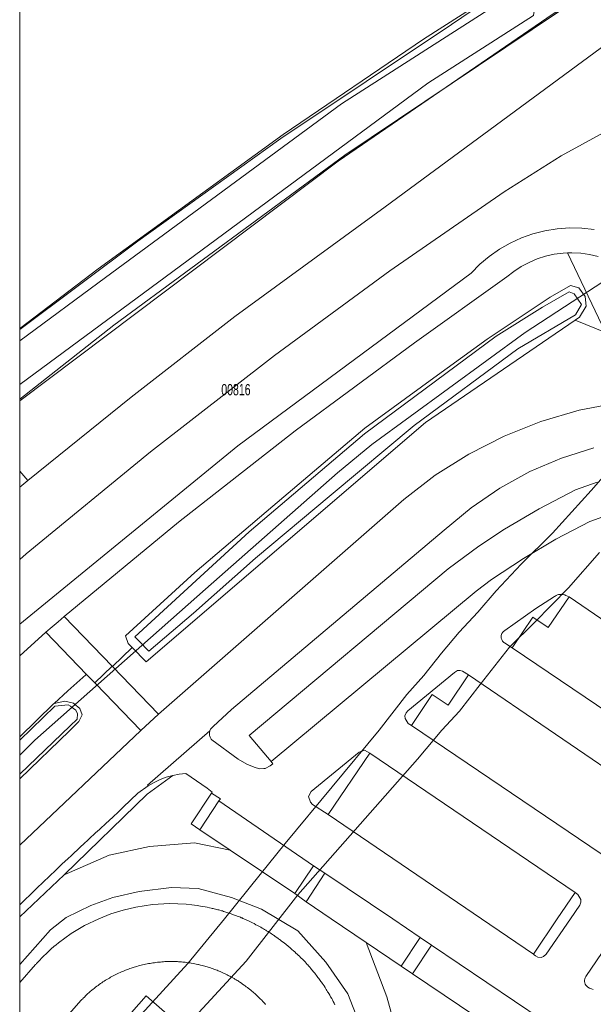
# Model space of a CAD drawing. Header units: metres. Extents: x 172328 to 173045, y 561852 to 562403.
# Tile 2 of 18: x 172328 to 172404, y 561989 to 562119. Entities that reach past the tile are written whole.
import ezdxf
from ezdxf.enums import TextEntityAlignment as Align

# ---------------------------------------------------------------- set-up
doc = ezdxf.new("R2010")
doc.units = ezdxf.units.M
doc.header["$MEASUREMENT"] = 0
for name, color, linetype, lineweight in [('BGT_BTD_grasland_agrarisch', 7, 'Continuous', 0), ('BGT_BTD_groenvoorziening', 7, 'Continuous', 0), ('BGT_OTD_geslotenverharding', 7, 'Continuous', 0), ('BGT_OWG_berm', 7, 'Continuous', 0), ('BGT_OWT_oever_slootkant', 7, 'Continuous', 0), ('BGT_WGD_fietspad', 7, 'Continuous', 0), ('BGT_WGD_inrit', 7, 'Continuous', 0), ('BGT_WGD_parkeervlak', 7, 'Continuous', 0), ('BGT_WGD_rijbaan', 7, 'Continuous', 0), ('BGT_WTD_waterloop', 7, 'Continuous', 0), ('Lki_G01_perceelgrens', 7, 'Continuous', 0), ('Lki_Z01_perceelnummer', 7, 'Continuous', 0)]:
    doc.layers.add(name, color=color, linetype=linetype, lineweight=lineweight)
doc.styles.add('Style-arial', font='arial.shx')

msp = doc.modelspace()

# ---------------------------------------------------------------- linework, layer by layer
at = {"layer": 'BGT_BTD_grasland_agrarisch', "color": 7, "linetype": 'Continuous', "lineweight": 0, "flags": 128}
msp.add_lwpolyline([(172328.19, 562206.67), (172328.19, 562078.19), (172343.87, 562089.88), (172362.83, 562103.53), (172385.45, 562118.62), (172391.05, 562122.49), (172392.35, 562125.14), (172393.94, 562140.79), (172395.17, 562150.03), (172396, 562157.43), (172328.19, 562206.67)], close=True, dxfattribs=at)
at = {"layer": 'BGT_BTD_groenvoorziening', "color": 7, "linetype": 'Continuous', "lineweight": 0, "flags": 128}
for points in [[(172405.85, 562077.77), (172401.86, 562079.4), (172382, 562065.85), (172344.97, 562034.1), (172343.1, 562035.98), (172340.5, 562033.45), (172346.6, 562027.12), (172379.14, 562055.61), (172383.3, 562058.83), (172387.74, 562061.64), (172392.43, 562064.03), (172397.31, 562065.98), (172402.36, 562067.46), (172407.52, 562068.46)], [(172404.33, 562062.48), (172400.02, 562061.12), (172395.84, 562059.32), (172391.84, 562057.12), (172388.04, 562054.52), (172384.48, 562051.54), (172356.29, 562027.75), (172353.83, 562025.5), (172353.69, 562025.38), (172353.56, 562025.22), (172353.51, 562025.13), (172353.46, 562025.04), (172353.42, 562024.94), (172353.39, 562024.83), (172353.36, 562024.73), (172353.35, 562024.62), (172353.35, 562024.52), (172353.36, 562024.41), (172353.37, 562024.3), (172353.39, 562024.2), (172353.43, 562024.1), (172353.47, 562024), (172353.52, 562023.91), (172353.58, 562023.82), (172353.65, 562023.73), (172357.16, 562021.16), (172358.3, 562020.5), (172359.26, 562020.12), (172360, 562019.88), (172360.55, 562019.92), (172360.73, 562019.93), (172361.42, 562020.3), (172361.75, 562020.57), (172361.53, 562020.84), (172358.62, 562024.32), (172385.02, 562046.43), (172389.05, 562049.41), (172392.49, 562051.67), (172397.06, 562054.38), (172401.9, 562056.91), (172404.75, 562057.93)], [(172378.59, 561983.42), (172376.86, 561989.62), (172374.14, 561996.86), (172369.49, 562000), (172366.18, 562002.24), (172364.67, 562003.34), (172356.11, 562009.08), (172351.36, 562010.07), (172345.4, 562009.59), (172340.07, 562008.45), (172334.07, 562005.84), (172328.19, 562000.24), (172328.19, 562000.24), (172328.19, 561993.92), (172332.26, 561998.54), (172334.35, 562000.17), (172337.62, 562001.75), (172340.54, 562002.81), (172344.02, 562003.6), (172348.32, 562004.15), (172351.87, 562004), (172356.29, 562002.81), (172360.24, 562001.27), (172365.05, 561998.39), (172368.8, 561994.24), (172371.72, 561990.02), (172373.11, 561986.39)], [(172373.11, 561986.39), (172371.72, 561990.02), (172368.8, 561994.24), (172365.05, 561998.39), (172360.24, 562001.27), (172356.29, 562002.81), (172351.87, 562004), (172348.32, 562004.15), (172344.02, 562003.6), (172340.54, 562002.81), (172337.62, 562001.75), (172334.35, 562000.17), (172332.26, 561998.54), (172328.19, 561993.92), (172328.19, 561993.92), (172328.19, 561991.52), (172330.29, 561993.91), (172330.36, 561993.99), (172330.42, 561994.07), (172330.49, 561994.15), (172330.59, 561994.25), (172330.67, 561994.34), (172331.26, 561994.94), (172331.81, 561995.48), (172332.38, 561996), (172332.73, 561996.31), (172333.03, 561996.55), (172333.32, 561996.79), (172335.02, 561998.02), (172336.8, 561999.09), (172338.67, 562000), (172340.27, 562000.63), (172341.91, 562001.14), (172343.58, 562001.54), (172345.81, 562001.87), (172348.04, 562002), (172350.26, 562001.92), (172351.02, 562001.85), (172351.71, 562001.76), (172352.4, 562001.64), (172352.77, 562001.58), (172353.06, 562001.52), (172353.36, 562001.46), (172353.58, 562001.41), (172353.71, 562001.38), (172353.83, 562001.35), (172353.99, 562001.31), (172354.13, 562001.28), (172354.28, 562001.24), (172354.47, 562001.19), (172354.6, 562001.16), (172354.73, 562001.12), (172354.96, 562001.06), (172355.06, 562001.03), (172355.21, 562000.98), (172355.39, 562000.93), (172355.53, 562000.88), (172355.67, 562000.84), (172355.93, 562000.75), (172356.13, 562000.68), (172356.33, 562000.61), (172356.43, 562000.58), (172356.55, 562000.54), (172356.67, 562000.49), (172356.79, 562000.45), (172356.92, 562000.4), (172357.02, 562000.36), (172357.21, 562000.28), (172357.33, 562000.24), (172357.45, 562000.19), (172357.55, 562000.14), (172357.67, 562000.1), (172357.78, 562000.05), (172357.89, 562000), (172357.99, 561999.96), (172358.09, 561999.91), (172358.2, 561999.86), (172358.3, 561999.82), (172358.41, 561999.77), (172358.51, 561999.72), (172358.62, 561999.67), (172358.71, 561999.62), (172358.89, 561999.53), (172359.08, 561999.44), (172359.26, 561999.35), (172359.52, 561999.21), (172359.7, 561999.12), (172359.89, 561999.02), (172359.99, 561998.96), (172360.17, 561998.86), (172360.34, 561998.76), (172360.52, 561998.66), (172360.64, 561998.59), (172360.73, 561998.53), (172360.82, 561998.47), (172360.92, 561998.41), (172361.02, 561998.35), (172361.12, 561998.29), (172361.23, 561998.22), (172361.4, 561998.11), (172361.57, 561998), (172361.73, 561997.89), (172361.83, 561997.82), (172361.92, 561997.76), (172362.02, 561997.69), (172362.12, 561997.62), (172362.23, 561997.55), (172362.32, 561997.48), (172362.41, 561997.41), (172362.51, 561997.35), (172362.63, 561997.26), (172362.73, 561997.18), (172362.83, 561997.11), (172362.92, 561997.03), (172363, 561996.97), (172363.15, 561996.86), (172363.24, 561996.79), (172363.34, 561996.71), (172363.42, 561996.65), (172363.53, 561996.56), (172363.8, 561996.34), (172364.07, 561996.12), (172364.34, 561995.89), (172364.45, 561995.78), (172364.54, 561995.71), (172364.62, 561995.64), (172364.7, 561995.57), (172364.82, 561995.45), (172364.99, 561995.3), (172365.16, 561995.13), (172365.24, 561995.06), (172365.32, 561994.98), (172365.4, 561994.9), (172365.51, 561994.79), (172365.68, 561994.62), (172365.85, 561994.44), (172366.02, 561994.27), (172366.16, 561994.11), (172366.27, 561993.99), (172366.38, 561993.87), (172366.49, 561993.75), (172366.66, 561993.56), (172366.78, 561993.42), (172366.89, 561993.28), (172367.01, 561993.15), (172367.12, 561993.01), (172367.18, 561992.93), (172367.25, 561992.85), (172367.31, 561992.77), (172367.42, 561992.64), (172367.56, 561992.45), (172367.74, 561992.21), (172367.85, 561992.07), (172367.95, 561991.94), (172368.05, 561991.8), (172368.14, 561991.67), (172368.21, 561991.57), (172368.3, 561991.44), (172368.41, 561991.28), (172368.54, 561991.08), (172368.68, 561990.87), (172368.83, 561990.63), (172368.93, 561990.47), (172369.02, 561990.32), (172369.08, 561990.23), (172369.18, 561990.06), (172369.3, 561989.86), (172369.42, 561989.64), (172369.56, 561989.4), (172369.66, 561989.22), (172369.77, 561989.01), (172369.89, 561988.78), (172369.99, 561988.58)], [(172406.84, 561997.59), (172403.27, 561992.33), (172403.19, 561992.17), (172403.13, 561992.01), (172403.1, 561991.84), (172403.1, 561991.66), (172403.13, 561991.49), (172403.19, 561991.32), (172403.28, 561991.17), (172403.39, 561991.04), (172403.52, 561990.92), (172403.75, 561990.79), (172404, 561990.68), (172404.25, 561990.59)], [(172394.89, 561982.81), (172380.28, 561992.67), (172378.79, 561993.72), (172374.14, 561996.86), (172376.86, 561989.62), (172378.59, 561983.42)], [(172360.78, 561988.64), (172360.69, 561988.74), (172360.62, 561988.83), (172360.52, 561988.94), (172360.4, 561989.06), (172360.32, 561989.14), (172360.24, 561989.22), (172360.14, 561989.32), (172359.96, 561989.51), (172359.87, 561989.6), (172359.68, 561989.78), (172359.58, 561989.87), (172359.44, 561990), (172359.35, 561990.07), (172359.22, 561990.19), (172359.13, 561990.26), (172358.92, 561990.44), (172358.82, 561990.52), (172358.64, 561990.66), (172358.48, 561990.79), (172358.39, 561990.86), (172358.23, 561990.98), (172358.07, 561991.1), (172357.95, 561991.19), (172357.87, 561991.25), (172357.71, 561991.36), (172357.59, 561991.45), (172357.39, 561991.58), (172357.26, 561991.67), (172357.14, 561991.74), (172357.04, 561991.81), (172356.88, 561991.91), (172356.72, 561992), (172356.61, 561992.06), (172356.46, 561992.15), (172356.36, 561992.21), (172356.19, 561992.31), (172356.06, 561992.37), (172355.94, 561992.44), (172355.83, 561992.49), (172355.71, 561992.56), (172355.53, 561992.65), (172355.35, 561992.73), (172355.23, 561992.79), (172355.12, 561992.84), (172354.94, 561992.92), (172354.75, 561993), (172354.63, 561993.06), (172354.5, 561993.11), (172354.37, 561993.16), (172354.2, 561993.23), (172354.07, 561993.28), (172353.94, 561993.32), (172353.76, 561993.39), (172353.57, 561993.45), (172353.38, 561993.52), (172353.19, 561993.58), (172353.06, 561993.62), (172352.88, 561993.67), (172352.75, 561993.71), (172352.56, 561993.76), (172352.44, 561993.79), (172352.17, 561993.86), (172352.05, 561993.89), (172351.91, 561993.92), (172351.79, 561993.95), (172351.59, 561993.99), (172351.4, 561994.03), (172351.2, 561994.07), (172350.92, 561994.11), (172350.81, 561994.13), (172350.69, 561994.15), (172350.5, 561994.17), (172350.34, 561994.2), (172350.12, 561994.22), (172350.02, 561994.24), (172349.82, 561994.26), (172349.63, 561994.27), (172349.43, 561994.29), (172349.23, 561994.3), (172349.11, 561994.31), (172348.83, 561994.32), (172348.63, 561994.32), (172348.43, 561994.33), (172348.24, 561994.33), (172348.04, 561994.32), (172347.84, 561994.32), (172347.64, 561994.31), (172347.44, 561994.31), (172347.24, 561994.29), (172347.05, 561994.28), (172346.85, 561994.26), (172346.65, 561994.24), (172346.45, 561994.22), (172346.25, 561994.2), (172346.06, 561994.17), (172345.86, 561994.15), (172345.66, 561994.12), (172345.47, 561994.08), (172345.27, 561994.05), (172345.08, 561994.01), (172344.88, 561993.97), (172344.69, 561993.93), (172344.49, 561993.88), (172344.3, 561993.84), (172344.11, 561993.79), (172343.92, 561993.74), (172343.73, 561993.68), (172343.54, 561993.62), (172343.35, 561993.57), (172343.09, 561993.48), (172342.97, 561993.44), (172342.78, 561993.38), (172342.52, 561993.28), (172342.33, 561993.21), (172342.22, 561993.17), (172342.04, 561993.09), (172341.86, 561993.02), (172341.67, 561992.94), (172341.49, 561992.86), (172341.31, 561992.77), (172341.13, 561992.69), (172340.95, 561992.6), (172340.78, 561992.51), (172340.6, 561992.42), (172340.42, 561992.33), (172340.25, 561992.23), (172340.08, 561992.13), (172339.91, 561992.03), (172339.74, 561991.93), (172339.57, 561991.83), (172339.4, 561991.72), (172339.23, 561991.61), (172339.07, 561991.5), (172338.9, 561991.39), (172338.74, 561991.27), (172338.58, 561991.16), (172338.42, 561991.04), (172338.26, 561990.92), (172338.1, 561990.8), (172337.88, 561990.62), (172337.8, 561990.55), (172337.71, 561990.47), (172337.58, 561990.37), (172337.49, 561990.29), (172337.39, 561990.2), (172337.2, 561990.03), (172337.05, 561989.89), (172336.96, 561989.81), (172336.76, 561989.61), (172336.62, 561989.48), (172336.54, 561989.39), (172336.42, 561989.27), (172336.35, 561989.19), (172336.21, 561989.05), (172336.12, 561988.95), (172336.01, 561988.83), (172328.19, 561979.91)], [(172328.19, 561970.69), (172344.98, 561989.77), (172361.45, 561975.42)]]:
    msp.add_lwpolyline(points, dxfattribs=at)
for points in [[(172393.47, 562035.93), (172396.25, 562039.99), (172398.25, 562038.64), (172401.04, 562042.7), (172400.61, 562042.9), (172400.49, 562042.95), (172400.38, 562042.98), (172400.27, 562043.01), (172400.13, 562043.03), (172400.03, 562043.04), (172399.88, 562043.03), (172399.77, 562043.02), (172399.65, 562043), (172399.52, 562042.96), (172399.41, 562042.92), (172399.31, 562042.87), (172399.19, 562042.8), (172399.1, 562042.74), (172396.65, 562041.18), (172392.5, 562038.26), (172392.32, 562038.11), (172392.25, 562038.03), (172392.12, 562037.82), (172392.07, 562037.7), (172392.04, 562037.56), (172392.03, 562037.39), (172392.05, 562037.21), (172392.1, 562037.05), (172392.23, 562036.82), (172392.38, 562036.67), (172392.49, 562036.59), (172393.47, 562035.93)], [(172380.15, 562025.64), (172382.87, 562029.74), (172385.02, 562028.33), (172387.7, 562032.36), (172386.92, 562032.86), (172386.58, 562032.94), (172386.22, 562032.92), (172385.83, 562032.68), (172379.66, 562027.57), (172379.43, 562027.33), (172379.27, 562026.93), (172379.29, 562026.55), (172379.72, 562025.91), (172380.15, 562025.64)], [(172328.19, 562018.56), (172328.19, 562009.76), (172344.23, 562024.99), (172338.22, 562031.22), (172338.15, 562031.29), (172337.06, 562032.42), (172336.97, 562032.34), (172334.57, 562030.24), (172332.78, 562028.54), (172334.17, 562028.86), (172335.3, 562028.6), (172335.42, 562028.49), (172336.15, 562027.87), (172336.47, 562027.05), (172336.05, 562026.16), (172334.79, 562024.94), (172328.19, 562018.56)], [(172369.09, 562013.84), (172374.62, 562021.95), (172373.91, 562022.37), (172373.19, 562022.12), (172366.83, 562016.89), (172366.5, 562016.2), (172366.73, 562015.47), (172367, 562015.16), (172369.09, 562013.84)], [(172328.19, 562001.84), (172328.19, 562000.24), (172334.07, 562005.84), (172345.08, 562016.54), (172348.48, 562019.01), (172347.63, 562018.77), (172346.8, 562018.47), (172346, 562018.09), (172345.24, 562017.65), (172343.85, 562016.66), (172341.9, 562014.8), (172341.12, 562014.01), (172340.98, 562013.89), (172340.85, 562013.77), (172340.49, 562013.45), (172340.12, 562013.11), (172340.02, 562013.01), (172339.65, 562012.67), (172339.29, 562012.34), (172339.17, 562012.23), (172338.81, 562011.9), (172338.48, 562011.59), (172338.29, 562011.42), (172337.97, 562011.12), (172337.67, 562010.85), (172337.59, 562010.77), (172337.5, 562010.69), (172337.41, 562010.61), (172337.13, 562010.34), (172336.83, 562010.06), (172336.63, 562009.88), (172336.3, 562009.57), (172335.93, 562009.23), (172335.8, 562009.1), (172335.46, 562008.78), (172335.11, 562008.45), (172335, 562008.36), (172334.63, 562008), (172333.79, 562007.22), (172332.96, 562006.43), (172332.14, 562005.64), (172331.31, 562004.85), (172330.48, 562004.06), (172330.19, 562003.78), (172329.96, 562003.55), (172329.66, 562003.27), (172329.36, 562002.97), (172329.14, 562002.77), (172328.84, 562002.47), (172328.19, 562001.84)], [(172356.11, 562009.08), (172352.08, 562011.79), (172350.91, 562012.57), (172353.61, 562016.66), (172353.71, 562016.79), (172353.05, 562017.31), (172350.23, 562019.25), (172349.35, 562019.16), (172348.48, 562019.01), (172345.08, 562016.54), (172334.07, 562005.84), (172340.07, 562008.45), (172345.4, 562009.59), (172351.36, 562010.07), (172356.11, 562009.08)], [(172353.61, 562016.66), (172350.91, 562012.57), (172352.08, 562011.79), (172354.61, 562015.63), (172354.8, 562015.92), (172353.61, 562016.66)], [(172366.18, 562002.24), (172368.67, 562006.03), (172367.14, 562007.01), (172364.67, 562003.34), (172366.18, 562002.24)], [(172396.3, 561995.32), (172396.4, 561995.23), (172396.58, 561995.07), (172396.91, 561994.88), (172397.32, 561994.85), (172397.64, 561994.97), (172398.01, 561995.28), (172401.23, 562000), (172402.45, 562001.79), (172402.58, 562002.2), (172402.61, 562002.57), (172402.2, 562003.21), (172401.84, 562003.46), (172399.48, 562000), (172396.3, 561995.32)], [(172380.28, 561992.67), (172382.8, 561996.5), (172381.31, 561997.52), (172378.79, 561993.72), (172380.28, 561992.67)]]:
    msp.add_lwpolyline(points, close=True, dxfattribs=at)
at = {"layer": 'BGT_OTD_geslotenverharding', "color": 7, "linetype": 'Continuous', "lineweight": 0, "flags": 128}
for points in [[(172369.99, 561988.58), (172369.89, 561988.78), (172369.77, 561989.01), (172369.66, 561989.22), (172369.56, 561989.4), (172369.42, 561989.64), (172369.3, 561989.86), (172369.18, 561990.06), (172369.08, 561990.23), (172369.02, 561990.32), (172368.93, 561990.47), (172368.83, 561990.63), (172368.68, 561990.87), (172368.54, 561991.08), (172368.41, 561991.28), (172368.3, 561991.44), (172368.21, 561991.57), (172368.14, 561991.67), (172368.05, 561991.8), (172367.95, 561991.94), (172367.85, 561992.07), (172367.74, 561992.21), (172367.56, 561992.45), (172367.42, 561992.64), (172367.31, 561992.77), (172367.25, 561992.85), (172367.18, 561992.93), (172367.12, 561993.01), (172367.01, 561993.15), (172366.89, 561993.28), (172366.78, 561993.42), (172366.66, 561993.56), (172366.49, 561993.75), (172366.38, 561993.87), (172366.27, 561993.99), (172366.16, 561994.11), (172366.02, 561994.27), (172365.85, 561994.44), (172365.68, 561994.62), (172365.51, 561994.79), (172365.4, 561994.9), (172365.32, 561994.98), (172365.24, 561995.06), (172365.16, 561995.13), (172364.99, 561995.3), (172364.82, 561995.45), (172364.7, 561995.57), (172364.62, 561995.64), (172364.54, 561995.71), (172364.45, 561995.78), (172364.34, 561995.89), (172364.07, 561996.12), (172363.8, 561996.34), (172363.53, 561996.56), (172363.42, 561996.65), (172363.34, 561996.71), (172363.24, 561996.79), (172363.15, 561996.86), (172363, 561996.97), (172362.92, 561997.03), (172362.83, 561997.11), (172362.73, 561997.18), (172362.63, 561997.26), (172362.51, 561997.35), (172362.41, 561997.41), (172362.32, 561997.48), (172362.23, 561997.55), (172362.12, 561997.62), (172362.02, 561997.69), (172361.92, 561997.76), (172361.83, 561997.82), (172361.73, 561997.89), (172361.57, 561998), (172361.4, 561998.11), (172361.23, 561998.22), (172361.12, 561998.29), (172361.02, 561998.35), (172360.92, 561998.41), (172360.82, 561998.47), (172360.73, 561998.53), (172360.64, 561998.59), (172360.52, 561998.66), (172360.34, 561998.76), (172360.17, 561998.86), (172359.99, 561998.96), (172359.89, 561999.02), (172359.7, 561999.12), (172359.52, 561999.21), (172359.26, 561999.35), (172359.08, 561999.44), (172358.89, 561999.53), (172358.71, 561999.62), (172358.62, 561999.67), (172358.51, 561999.72), (172358.41, 561999.77), (172358.3, 561999.82), (172358.2, 561999.86), (172358.09, 561999.91), (172357.99, 561999.96), (172357.89, 562000), (172357.78, 562000.05), (172357.67, 562000.1), (172357.55, 562000.14), (172357.45, 562000.19), (172357.33, 562000.24), (172357.21, 562000.28), (172357.02, 562000.36), (172356.92, 562000.4), (172356.79, 562000.45), (172356.67, 562000.49), (172356.55, 562000.54), (172356.43, 562000.58), (172356.33, 562000.61), (172356.13, 562000.68), (172355.93, 562000.75), (172355.67, 562000.84), (172355.53, 562000.88), (172355.39, 562000.93), (172355.21, 562000.98), (172355.06, 562001.03), (172354.96, 562001.06), (172354.73, 562001.12), (172354.6, 562001.16), (172354.47, 562001.19), (172354.28, 562001.24), (172354.13, 562001.28), (172353.99, 562001.31), (172353.83, 562001.35), (172353.71, 562001.38), (172353.58, 562001.41), (172353.36, 562001.46), (172353.06, 562001.52), (172352.77, 562001.58), (172352.4, 562001.64), (172351.71, 562001.76), (172351.02, 562001.85), (172350.26, 562001.92), (172348.04, 562002), (172345.81, 562001.87), (172343.58, 562001.54), (172341.91, 562001.14), (172340.27, 562000.63), (172338.67, 562000), (172336.8, 561999.09), (172335.02, 561998.02), (172333.32, 561996.79), (172333.03, 561996.55), (172332.73, 561996.31), (172332.38, 561996), (172331.81, 561995.48), (172331.26, 561994.94), (172330.67, 561994.34), (172330.59, 561994.25), (172330.49, 561994.15), (172330.42, 561994.07), (172330.36, 561993.99), (172330.29, 561993.91), (172328.19, 561991.52), (172328.19, 561991.52), (172328.19, 561979.91), (172336.01, 561988.83), (172336.12, 561988.95), (172336.21, 561989.05), (172336.35, 561989.19), (172336.42, 561989.27), (172336.54, 561989.39), (172336.62, 561989.48), (172336.76, 561989.61), (172336.96, 561989.81), (172337.05, 561989.89), (172337.2, 561990.03), (172337.39, 561990.2), (172337.49, 561990.29), (172337.58, 561990.37), (172337.71, 561990.47), (172337.8, 561990.55), (172337.88, 561990.62), (172338.1, 561990.8), (172338.26, 561990.92), (172338.42, 561991.04), (172338.58, 561991.16), (172338.74, 561991.27), (172338.9, 561991.39), (172339.07, 561991.5), (172339.23, 561991.61), (172339.4, 561991.72), (172339.57, 561991.83), (172339.74, 561991.93), (172339.91, 561992.03), (172340.08, 561992.13), (172340.25, 561992.23), (172340.42, 561992.33), (172340.6, 561992.42), (172340.78, 561992.51), (172340.95, 561992.6), (172341.13, 561992.69), (172341.31, 561992.77), (172341.49, 561992.86), (172341.67, 561992.94), (172341.86, 561993.02), (172342.04, 561993.09), (172342.22, 561993.17), (172342.33, 561993.21), (172342.52, 561993.28), (172342.78, 561993.38), (172342.97, 561993.44), (172343.09, 561993.48), (172343.35, 561993.57), (172343.54, 561993.62), (172343.73, 561993.68), (172343.92, 561993.74), (172344.11, 561993.79), (172344.3, 561993.84), (172344.49, 561993.88), (172344.69, 561993.93), (172344.88, 561993.97), (172345.08, 561994.01), (172345.27, 561994.05), (172345.47, 561994.08), (172345.66, 561994.12), (172345.86, 561994.15), (172346.06, 561994.17), (172346.25, 561994.2), (172346.45, 561994.22), (172346.65, 561994.24), (172346.85, 561994.26), (172347.05, 561994.28), (172347.24, 561994.29), (172347.44, 561994.31), (172347.64, 561994.31), (172347.84, 561994.32), (172348.04, 561994.32), (172348.24, 561994.33), (172348.43, 561994.33), (172348.63, 561994.32), (172348.83, 561994.32), (172349.11, 561994.31), (172349.23, 561994.3), (172349.43, 561994.29), (172349.63, 561994.27), (172349.82, 561994.26), (172350.02, 561994.24), (172350.12, 561994.22), (172350.34, 561994.2), (172350.5, 561994.17), (172350.69, 561994.15), (172350.81, 561994.13), (172350.92, 561994.11), (172351.2, 561994.07), (172351.4, 561994.03), (172351.59, 561993.99), (172351.79, 561993.95), (172351.91, 561993.92), (172352.05, 561993.89), (172352.17, 561993.86), (172352.44, 561993.79), (172352.56, 561993.76), (172352.75, 561993.71), (172352.88, 561993.67), (172353.06, 561993.62), (172353.19, 561993.58), (172353.38, 561993.52), (172353.57, 561993.45), (172353.76, 561993.39), (172353.94, 561993.32), (172354.07, 561993.28), (172354.2, 561993.23), (172354.37, 561993.16), (172354.5, 561993.11), (172354.63, 561993.06), (172354.75, 561993), (172354.94, 561992.92), (172355.12, 561992.84), (172355.23, 561992.79), (172355.35, 561992.73), (172355.53, 561992.65), (172355.71, 561992.56), (172355.83, 561992.49), (172355.94, 561992.44), (172356.06, 561992.37), (172356.19, 561992.31), (172356.36, 561992.21), (172356.46, 561992.15), (172356.61, 561992.06), (172356.72, 561992), (172356.88, 561991.91), (172357.04, 561991.81), (172357.14, 561991.74), (172357.26, 561991.67), (172357.39, 561991.58), (172357.59, 561991.45), (172357.71, 561991.36), (172357.87, 561991.25), (172357.95, 561991.19), (172358.07, 561991.1), (172358.23, 561990.98), (172358.39, 561990.86), (172358.48, 561990.79), (172358.64, 561990.66), (172358.82, 561990.52), (172358.92, 561990.44), (172359.13, 561990.26), (172359.22, 561990.19), (172359.35, 561990.07), (172359.44, 561990), (172359.58, 561989.87), (172359.68, 561989.78), (172359.87, 561989.6), (172359.96, 561989.51), (172360.14, 561989.32), (172360.24, 561989.22), (172360.32, 561989.14), (172360.4, 561989.06), (172360.52, 561988.94), (172360.62, 561988.83), (172360.69, 561988.74), (172360.78, 561988.64)], [(172361.45, 561975.42), (172344.98, 561989.77), (172328.19, 561970.69)]]:
    msp.add_lwpolyline(points, dxfattribs=at)
at = {"layer": 'BGT_OWG_berm', "color": 7, "linetype": 'Continuous', "lineweight": 0, "flags": 128}
for points in [[(172328.19, 562068.72), (172328.19, 562059.36), (172329.28, 562058.15), (172342.95, 562069.18), (172356.72, 562079.89), (172376.67, 562094.46), (172409.38, 562118.57), (172410.75, 562119.56), (172409.71, 562120.92), (172409.22, 562121.85), (172408.82, 562122.81), (172408.5, 562123.8), (172408.27, 562124.82), (172408.22, 562125.25), (172408.14, 562125.86), (172405.75, 562124.35), (172398.91, 562120.05), (172370.42, 562100.5), (172328.19, 562068.72)], [(172343.1, 562035.98), (172342.59, 562036.5), (172342.21, 562037.52), (172351.39, 562045.95), (172361.74, 562054.73), (172373.94, 562065.08), (172383.11, 562071.76), (172390.19, 562076.91), (172398.52, 562082.45), (172401.22, 562083.99), (172402.31, 562083.7), (172403.15, 562082.55), (172403.3, 562081.25), (172402.43, 562079.79), (172401.86, 562079.4), (172405.85, 562077.77), (172400.83, 562088.33), (172400.25, 562088.3), (172399.08, 562088.15), (172397.93, 562087.89), (172396.81, 562087.54), (172395.73, 562087.08), (172394.69, 562086.53), (172393.7, 562085.89), (172392.78, 562085.16), (172380.52, 562076.41), (172364.73, 562064.72), (172349.25, 562052.61), (172334.1, 562040.09), (172340.46, 562033.5), (172340.5, 562033.45), (172343.1, 562035.98)], [(172328.19, 562059.36), (172328.19, 562057.25), (172328.47, 562057.49), (172329.28, 562058.15), (172328.19, 562059.36)], [(172328.19, 562034.89), (172328.19, 562024.15), (172332.66, 562028.51), (172332.78, 562028.54), (172334.57, 562030.24), (172336.97, 562032.34), (172337.06, 562032.42), (172331.67, 562038.02), (172328.19, 562034.89)]]:
    msp.add_lwpolyline(points, close=True, dxfattribs=at)
msp.add_lwpolyline([(172404.91, 562087.87), (172403.76, 562088.13), (172402.6, 562088.29), (172401.42, 562088.35), (172400.83, 562088.33), (172405.85, 562077.77)], dxfattribs=at)
at = {"layer": 'BGT_OWT_oever_slootkant', "color": 7, "linetype": 'Continuous', "lineweight": 0, "flags": 128}
for points in [[(172391.05, 562122.49), (172385.45, 562118.62), (172362.83, 562103.53), (172343.87, 562089.88), (172328.19, 562078.19), (172328.19, 562076.67), (172339.56, 562085.05), (172370.85, 562108.1), (172391.98, 562121.65)], [(172396.31, 562119.84), (172382.32, 562110.85), (172328.19, 562070.87), (172328.19, 562070.87), (172328.19, 562068.72), (172370.42, 562100.5), (172398.91, 562120.05)]]:
    msp.add_lwpolyline(points, dxfattribs=at)
msp.add_lwpolyline([(172328.19, 562024.15), (172328.19, 562023.69), (172332.85, 562028.22), (172334.6, 562028.39), (172334.91, 562028.18), (172335.02, 562028.1), (172335.64, 562027.66), (172335.87, 562027.18), (172335.82, 562026.49), (172334.89, 562025.59), (172328.19, 562019.19), (172328.19, 562018.56), (172334.79, 562024.94), (172336.05, 562026.16), (172336.47, 562027.05), (172336.15, 562027.87), (172335.42, 562028.49), (172335.3, 562028.6), (172334.17, 562028.86), (172332.78, 562028.54), (172332.66, 562028.51), (172328.19, 562024.15)], close=True, dxfattribs=at)
at = {"layer": 'BGT_WGD_fietspad', "color": 7, "linetype": 'Continuous', "lineweight": 0, "flags": 128}
for points in [[(172404.37, 562091.44), (172402.74, 562091.62), (172401.1, 562091.65), (172399.46, 562091.54), (172397.84, 562091.27), (172396.25, 562090.87), (172394.71, 562090.32), (172393.22, 562089.63), (172391.8, 562088.82), (172390.45, 562087.88), (172389.2, 562086.82), (172388.05, 562085.65), (172357.1, 562062.76), (172328.19, 562039.06), (172328.19, 562039.06), (172328.19, 562034.89), (172331.67, 562038.02), (172332.48, 562038.71), (172333.29, 562039.4), (172334.1, 562040.09), (172349.25, 562052.61), (172364.73, 562064.72), (172380.52, 562076.41), (172392.78, 562085.16), (172393.7, 562085.89), (172394.69, 562086.53), (172395.73, 562087.08), (172396.81, 562087.54), (172397.93, 562087.89), (172399.08, 562088.15), (172400.25, 562088.3), (172400.83, 562088.33), (172401.42, 562088.35), (172402.6, 562088.29), (172403.76, 562088.13), (172404.91, 562087.87)], [(172407.52, 562068.46), (172402.36, 562067.46), (172397.31, 562065.98), (172392.43, 562064.03), (172387.74, 562061.64), (172383.3, 562058.83), (172379.14, 562055.61), (172346.6, 562027.12), (172344.23, 562024.99), (172328.19, 562009.76), (172328.19, 562009.76), (172328.19, 562001.84), (172328.84, 562002.47), (172329.14, 562002.77), (172329.36, 562002.97), (172329.66, 562003.27), (172329.96, 562003.55), (172330.19, 562003.78), (172330.48, 562004.06), (172331.31, 562004.85), (172332.14, 562005.64), (172332.96, 562006.43), (172333.79, 562007.22), (172334.63, 562008), (172335, 562008.36), (172335.11, 562008.45), (172335.46, 562008.78), (172335.8, 562009.1), (172335.93, 562009.23), (172336.3, 562009.57), (172336.63, 562009.88), (172336.83, 562010.06), (172337.13, 562010.34), (172337.41, 562010.61), (172337.5, 562010.69), (172337.59, 562010.77), (172337.67, 562010.85), (172337.97, 562011.12), (172338.29, 562011.42), (172338.48, 562011.59), (172338.81, 562011.9), (172339.17, 562012.23), (172339.29, 562012.34), (172339.65, 562012.67), (172340.02, 562013.01), (172340.12, 562013.11), (172340.49, 562013.45), (172340.85, 562013.77), (172340.98, 562013.89), (172341.12, 562014.01), (172341.9, 562014.8), (172343.85, 562016.66), (172345.24, 562017.65), (172345.13, 562017.73), (172353.42, 562024.94), (172353.46, 562025.04), (172353.51, 562025.13), (172353.56, 562025.22), (172353.69, 562025.38), (172353.83, 562025.5), (172356.29, 562027.75), (172384.48, 562051.54), (172388.04, 562054.52), (172391.84, 562057.12), (172395.84, 562059.32), (172400.02, 562061.12), (172404.33, 562062.48)]]:
    msp.add_lwpolyline(points, dxfattribs=at)
at = {"layer": 'BGT_WGD_inrit', "color": 7, "linetype": 'Continuous', "lineweight": 0, "flags": 128}
for points in [[(172331.67, 562038.02), (172337.06, 562032.42), (172338.15, 562031.29), (172340.46, 562033.5), (172334.1, 562040.09), (172333.29, 562039.4), (172332.48, 562038.71), (172331.67, 562038.02)], [(172338.15, 562031.29), (172338.22, 562031.22), (172344.23, 562024.99), (172346.6, 562027.12), (172340.5, 562033.45), (172340.46, 562033.5), (172338.15, 562031.29)]]:
    msp.add_lwpolyline(points, close=True, dxfattribs=at)
at = {"layer": 'BGT_WGD_parkeervlak', "color": 7, "linetype": 'Continuous', "lineweight": 0, "flags": 128}
msp.add_lwpolyline([(172404.75, 562057.93), (172401.9, 562056.91), (172397.06, 562054.38), (172392.49, 562051.67), (172389.05, 562049.41), (172385.02, 562046.43), (172358.62, 562024.32), (172361.53, 562020.84), (172388.7, 562043.48), (172390.73, 562045), (172394.98, 562047.79), (172399.29, 562050.34), (172403.77, 562052.69), (172406.14, 562053.53)], dxfattribs=at)
for points in [[(172414.36, 562021.82), (172419.81, 562029.89), (172401.04, 562042.7), (172398.25, 562038.64), (172396.25, 562039.99), (172393.47, 562035.93), (172414.36, 562021.82)], [(172405.31, 562008.63), (172410.79, 562016.6), (172387.7, 562032.36), (172385.02, 562028.33), (172382.87, 562029.74), (172380.15, 562025.64), (172405.31, 562008.63)], [(172396.3, 561995.32), (172399.48, 562000), (172401.84, 562003.46), (172374.62, 562021.95), (172369.09, 562013.84), (172389.43, 562000), (172396.3, 561995.32)], [(172354.61, 562015.63), (172352.08, 562011.79), (172356.11, 562009.08), (172364.67, 562003.34), (172367.14, 562007.01), (172354.61, 562015.63)], [(172368.67, 562006.03), (172366.18, 562002.24), (172369.49, 562000), (172374.14, 561996.86), (172378.79, 561993.72), (172381.31, 561997.52), (172377.65, 562000), (172368.67, 562006.03)], [(172397.45, 561986.57), (172382.8, 561996.5), (172380.28, 561992.67), (172394.89, 561982.81), (172397.45, 561986.57)]]:
    msp.add_lwpolyline(points, close=True, dxfattribs=at)
at = {"layer": 'BGT_WGD_rijbaan', "color": 7, "linetype": 'Continuous', "lineweight": 0, "flags": 128}
msp.add_lwpolyline([(172409.38, 562118.57), (172376.67, 562094.46), (172356.72, 562079.89), (172342.95, 562069.18), (172329.28, 562058.15), (172328.47, 562057.49), (172328.19, 562057.25), (172328.19, 562057.25), (172328.19, 562047.68), (172329.05, 562048.43), (172345.54, 562061.93), (172361.99, 562074.73), (172377.29, 562085.96), (172392.43, 562096.43), (172399.98, 562101.2), (172414.62, 562109.22)], dxfattribs=at)
at = {"layer": 'BGT_WTD_waterloop', "color": 7, "linetype": 'Continuous', "lineweight": 0, "flags": 128}
for points in [[(172328.19, 562076.67), (172328.19, 562070.87), (172382.32, 562110.85), (172396.31, 562119.84), (172397.26, 562125.59), (172399.92, 562147.04), (172399.32, 562148.83), (172395.98, 562149.19), (172393.61, 562123.31), (172393.24, 562122.51), (172391.98, 562121.65), (172370.85, 562108.1), (172339.56, 562085.05), (172328.19, 562076.67)], [(172343.99, 562036.85), (172345.32, 562035.48), (172351.23, 562040.55), (172359.45, 562047.85), (172369.47, 562056.23), (172380.48, 562065.43), (172394.26, 562075.59), (172401.88, 562080.12), (172402.7, 562081.5), (172401.7, 562082.9), (172401.04, 562083.17), (172397.51, 562081.13), (172391.39, 562077.3), (172373.89, 562064.35), (172358.62, 562051.32), (172343.44, 562037.42), (172343.99, 562036.85)], [(172328.19, 562023.69), (172328.19, 562019.19), (172334.89, 562025.59), (172335.82, 562026.49), (172335.87, 562027.18), (172335.64, 562027.66), (172335.02, 562028.1), (172334.91, 562028.18), (172334.6, 562028.39), (172332.85, 562028.22), (172328.19, 562023.69)]]:
    msp.add_lwpolyline(points, close=True, dxfattribs=at)
at = {"layer": 'Lki_G01_perceelgrens', "color": 226, "linetype": 'Continuous', "lineweight": 0, "flags": 128}
msp.add_lwpolyline([(172328.19, 562209.91), (172328.19, 562078.3), (172338.6, 562086.21), (172363.14, 562104.05), (172381.74, 562116.67), (172392.46, 562123.58), (172392.92, 562124.37), (172392.97, 562126.34), (172393.16, 562133.5), (172394.1, 562142.88), (172394.7, 562148.08), (172395.19, 562149.65), (172396.23, 562150.26), (172397.37, 562150.31), (172397.66, 562153.7), (172398.17, 562159.05), (172391.09, 562164.16), (172375.04, 562175.88), (172360.8, 562186.2), (172350.56, 562193.52), (172328.19, 562209.91)], close=True, dxfattribs=at)
for points in [[(172392.46, 562123.58), (172381.74, 562116.67), (172363.14, 562104.05), (172338.6, 562086.21), (172328.19, 562078.3), (172328.19, 562078.3), (172328.19, 562068.94), (172340.65, 562078.75), (172371.31, 562101.31), (172403.28, 562122.78)], [(172403.28, 562122.78), (172371.31, 562101.31), (172340.65, 562078.75), (172328.19, 562068.94), (172328.19, 562068.94), (172328.19, 562021.71), (172330.18, 562023.71), (172352.81, 562043.71), (172370.33, 562059.16), (172374.89, 562062.92), (172395.21, 562077.77), (172429.44, 562100.1), (172440.75, 562107.67), (172447.08, 562111.37), (172456.68, 562116.99), (172463.73, 562121.12)], [(172429.44, 562100.1), (172395.21, 562077.77), (172374.89, 562062.92), (172370.33, 562059.16), (172352.81, 562043.71), (172330.18, 562023.71), (172328.19, 562021.71), (172328.19, 562021.71), (172328.19, 561969.88)], [(172406.8, 562060.05), (172403.97, 562056.81), (172398.86, 562051.15), (172394.68, 562047.02), (172391.35, 562043.52), (172388.96, 562040.68), (172386.45, 562038.03), (172384.12, 562035.22), (172381.76, 562032.28), (172379.54, 562029.77), (172375.86, 562025), (172363.41, 562009.96), (172360.09, 562005.88), (172355.34, 562000), (172350.49, 561994.04), (172333.41, 561975.38)], [(172333.41, 561975.38), (172350.49, 561994.04), (172355.34, 562000), (172360.09, 562005.88), (172363.41, 562009.96), (172375.86, 562025), (172379.54, 562029.77), (172381.76, 562032.28), (172384.12, 562035.22), (172386.45, 562038.03), (172388.96, 562040.68), (172391.35, 562043.52), (172394.68, 562047.02), (172398.86, 562051.15), (172403.97, 562056.81), (172406.8, 562060.05)], [(172347.26, 561982.46), (172358.24, 561994.38), (172365.07, 562003.18), (172380.94, 562021.19), (172384.16, 562025), (172386.5, 562027.56), (172389.23, 562031.08), (172393.15, 562036.02), (172396.44, 562039.28), (172400.98, 562043.91), (172405.05, 562048.61)], [(172405.05, 562048.61), (172400.98, 562043.91), (172396.44, 562039.28), (172393.15, 562036.02), (172389.23, 562031.08), (172386.5, 562027.56), (172384.16, 562025), (172380.94, 562021.19), (172365.07, 562003.18), (172358.24, 561994.38), (172347.26, 561982.46)]]:
    msp.add_lwpolyline(points, dxfattribs=at)

# ---------------------------------------------------------------- texts
at = {"layer": 'Lki_Z01_perceelnummer', "color": 226, "linetype": 'Continuous', "lineweight": 0, "style": 'Style-arial', "width": 0.666667}
msp.add_text('00816', height=1.5, rotation=360, dxfattribs=at).set_placement((172356.86, 562070.19), align=Align.MIDDLE_CENTER)

doc.saveas('drawing.dxf')
